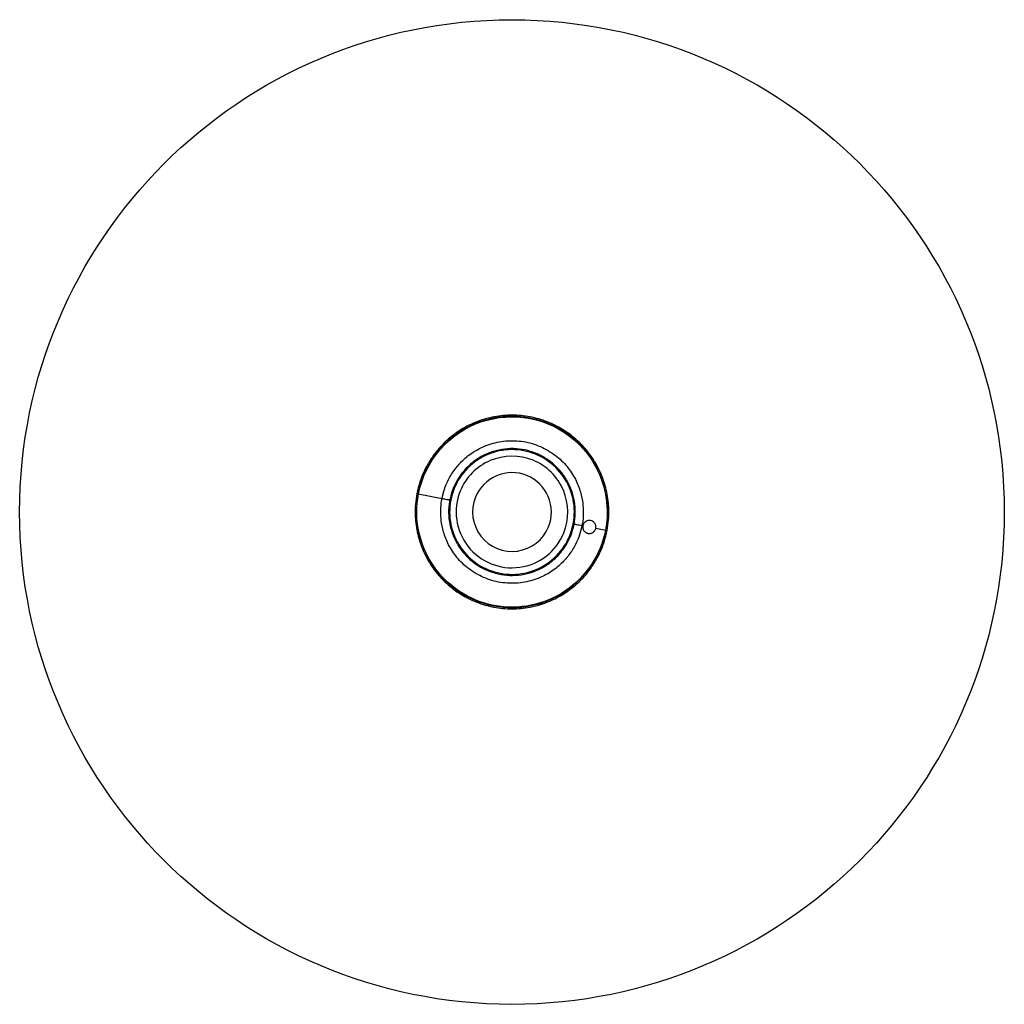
# Paper-space layout '_Derecha' of a CAD drawing. Header units: inches. Extents: x -5.4 to 6.4, y -6.4 to 5.5.
import ezdxf

# ---------------------------------------------------------------- set-up
doc = ezdxf.new("R2010")
doc.units = ezdxf.units.IN
doc.header["$MEASUREMENT"] = 0

psp = doc.layouts.new('_Derecha')

# ---------------------------------------------------------------- linework, layer by layer
at = {"color": 7, "linetype": 'Continuous', "lineweight": 25}
for p, q in [((-0.59, -0.232), (-0.303, -0.287)), ((1.387, -0.614), (1.376, -0.612)), ((1.541, -0.644), (1.662, -0.668)), ((1.241, -0.736), (1.229, -0.731)), ((1.23, -0.731), (1.241, -0.735))]:
    psp.add_line(p, q, dxfattribs=at)
psp.add_circle((0.536, -0.45), 5.905, dxfattribs=at)
for points, knots in [([(1.677, -0.67), (1.683, -0.628), (1.696, -0.552), (1.699, -0.45), (1.694, -0.321), (1.667, -0.157), (1.595, 0.043), (1.488, 0.228), (1.347, 0.392), (1.178, 0.526), (0.987, 0.628), (0.78, 0.693), (0.565, 0.718), (0.349, 0.703), (0.14, 0.649), (-0.055, 0.558), (-0.229, 0.432), (-0.344, 0.312), (-0.413, 0.22), (-0.45, 0.165), (-0.487, 0.101), (-0.529, 0.017), (-0.573, -0.095), (-0.593, -0.182), (-0.604, -0.229)], [0, 0, 0, 0, 0.034932, 0.063398, 0.083899, 0.141048, 0.199393, 0.257954, 0.316736, 0.375669, 0.434711, 0.493837, 0.553012, 0.612098, 0.671043, 0.729826, 0.788426, 0.846796, 0.865567, 0.883482, 0.901287, 0.926778, 0.960493, 1, 1, 1, 1]), ([(1.662, -0.668), (1.74, -0.265), (1.598, 0.148), (0.979, 0.685), (0.549, 0.768), (-0.225, 0.501), (-0.512, 0.171), (-0.59, -0.232)], [0, 0, 0, 0, 0.3333333, 0.3333333, 0.6666667, 0.6666667, 1, 1, 1, 1]), ([(-0.585, -0.233), (-0.507, 0.168), (-0.222, 0.497), (0.549, 0.763), (0.977, 0.68), (1.593, 0.145), (1.735, -0.266), (1.657, -0.667)], [0, 0, 0, 0, 0.3333333, 0.3333333, 0.6666667, 0.6666667, 1, 1, 1, 1]), ([(-0.303, -0.287), (-0.296, -0.252), (-0.287, -0.215), (-0.261, -0.139), (-0.245, -0.099), (-0.203, -0.018), (-0.178, 0.023), (-0.116, 0.105), (-0.08, 0.146), (0.004, 0.223), (0.053, 0.259), (0.161, 0.321), (0.221, 0.348), (0.349, 0.388), (0.417, 0.4), (0.557, 0.408), (0.629, 0.404), (0.769, 0.377), (0.837, 0.354), (0.964, 0.294), (1.023, 0.257), (1.127, 0.173), (1.173, 0.125), (1.249, 0.027), (1.281, -0.025), (1.331, -0.127), (1.349, -0.178), (1.376, -0.277), (1.384, -0.325), (1.392, -0.416), (1.393, -0.459), (1.388, -0.54), (1.383, -0.577), (1.376, -0.612)], [0, 0, 0, 0, 0.0625, 0.0625, 0.125, 0.125, 0.1875, 0.1875, 0.25, 0.25, 0.3125, 0.3125, 0.375, 0.375, 0.4375, 0.4375, 0.5, 0.5, 0.5625, 0.5625, 0.625, 0.625, 0.6875, 0.6875, 0.75, 0.75, 0.8125, 0.8125, 0.875, 0.875, 0.9375, 0.9375, 1, 1, 1, 1]), ([(1.241, -0.735), (1.256, -0.691), (1.286, -0.603), (1.3, -0.462), (1.29, -0.323), (1.254, -0.187), (1.194, -0.06), (1.111, 0.054), (1.01, 0.151), (0.892, 0.227), (0.762, 0.281), (0.624, 0.31), (0.484, 0.313), (0.345, 0.29), (0.213, 0.243), (0.092, 0.172), (-0.015, 0.08), (-0.102, -0.03), (-0.168, -0.154), (-0.211, -0.288), (-0.228, -0.427), (-0.219, -0.567), (-0.184, -0.704), (-0.126, -0.831), (-0.045, -0.946), (0.056, -1.044), (0.173, -1.122), (0.302, -1.177), (0.439, -1.208), (0.58, -1.213), (0.719, -1.192), (0.851, -1.146), (0.973, -1.077), (1.081, -0.986), (1.169, -0.877), (1.23, -0.773), (1.251, -0.703), (1.258, -0.678)], [0, 0, 0, 0, 0.028795, 0.057939, 0.086936, 0.115589, 0.144647, 0.173765, 0.202476, 0.231366, 0.26052, 0.289443, 0.31813, 0.347235, 0.376313, 0.404974, 0.433945, 0.463094, 0.491927, 0.520686, 0.549821, 0.578844, 0.607492, 0.636529, 0.665659, 0.694398, 0.723253, 0.752405, 0.781358, 0.810028, 0.839116, 0.868212, 0.896888, 0.925829, 0.954982, 0.983851, 1, 1, 1, 1]), ([(1.23, -0.731), (1.304, -0.547), (1.303, -0.341), (1.148, 0.024), (1.001, 0.169), (0.634, 0.318), (0.428, 0.317), (0.062, 0.162), (-0.082, 0.015), (-0.157, -0.168)], [0, 0, 0, 0, 0.25, 0.25, 0.5, 0.5, 0.75, 0.75, 1, 1, 1, 1]), ([(1.157, -0.701), (1.223, -0.537), (1.222, -0.353), (1.084, -0.026), (0.953, 0.104), (0.624, 0.237), (0.439, 0.236), (0.112, 0.098), (-0.017, -0.033), (-0.084, -0.198)], [0, 0, 0, 0, 0.25, 0.25, 0.5, 0.5, 0.75, 0.75, 1, 1, 1, 1]), ([(0.974, -0.627), (1.021, -0.511), (1.02, -0.381), (0.923, -0.15), (0.83, -0.059), (0.598, 0.035), (0.468, 0.034), (0.237, -0.063), (0.146, -0.156), (0.099, -0.272)], [0, 0, 0, 0, 0.25, 0.25, 0.5, 0.5, 0.75, 0.75, 1, 1, 1, 1]), ([(-0.59, -0.232), (-0.647, -0.53), (-0.584, -0.84), (-0.244, -1.344), (0.02, -1.518), (0.617, -1.633), (0.926, -1.57), (1.43, -1.23), (1.605, -0.966), (1.662, -0.668)], [0, 0, 0, 0, 0.25, 0.25, 0.5, 0.5, 0.75, 0.75, 1, 1, 1, 1]), ([(1.657, -0.667), (1.6, -0.964), (1.427, -1.226), (0.925, -1.565), (0.617, -1.628), (0.022, -1.513), (-0.24, -1.34), (-0.579, -0.838), (-0.642, -0.53), (-0.585, -0.233)], [0, 0, 0, 0, 0.25, 0.25, 0.5, 0.5, 0.75, 0.75, 1, 1, 1, 1]), ([(-0.604, -0.229), (-0.611, -0.271), (-0.623, -0.347), (-0.626, -0.449), (-0.621, -0.578), (-0.594, -0.742), (-0.523, -0.942), (-0.415, -1.128), (-0.274, -1.291), (-0.105, -1.426), (0.086, -1.527), (0.292, -1.592), (0.508, -1.617), (0.724, -1.603), (0.933, -1.548), (1.128, -1.457), (1.302, -1.332), (1.417, -1.212), (1.486, -1.119), (1.523, -1.064), (1.56, -1), (1.602, -0.916), (1.646, -0.804), (1.666, -0.717), (1.677, -0.67)], [0, 0, 0, 0, 0.034932, 0.063398, 0.083899, 0.141048, 0.199393, 0.257954, 0.316736, 0.375669, 0.434711, 0.493837, 0.553012, 0.612098, 0.671043, 0.729826, 0.788426, 0.846796, 0.865567, 0.883482, 0.901287, 0.926778, 0.960493, 1, 1, 1, 1]), ([(-0.59, -0.232), (-0.592, -0.231), (-0.595, -0.231), (-0.599, -0.23), (-0.602, -0.229), (-0.603, -0.229), (-0.604, -0.229), (-0.604, -0.229), (-0.604, -0.229)], [0, 0, 0, 0, 0.2939938, 0.4515436, 0.611623, 0.770717, 0.9254369, 1, 1, 1, 1]), ([(-0.157, -0.168), (-0.231, -0.352), (-0.23, -0.558), (-0.075, -0.924), (0.071, -1.068), (0.439, -1.217), (0.645, -1.216), (1.01, -1.061), (1.155, -0.915), (1.23, -0.731)], [0, 0, 0, 0, 0.25, 0.25, 0.5, 0.5, 0.75, 0.75, 1, 1, 1, 1]), ([(-0.084, -0.198), (-0.174, -0.42), (-0.139, -0.672), (0.155, -1.05), (0.392, -1.145), (0.865, -1.08), (1.067, -0.923), (1.157, -0.701)], [0, 0, 0, 0, 0.333333, 0.333333, 0.666667, 0.666667, 1, 1, 1, 1]), ([(1.376, -0.612), (1.369, -0.647), (1.36, -0.684), (1.334, -0.76), (1.318, -0.8), (1.276, -0.881), (1.251, -0.923), (1.189, -1.005), (1.153, -1.045), (1.068, -1.122), (1.02, -1.158), (0.912, -1.221), (0.852, -1.247), (0.724, -1.287), (0.656, -1.299), (0.516, -1.308), (0.444, -1.303), (0.304, -1.276), (0.236, -1.253), (0.109, -1.194), (0.05, -1.156), (-0.054, -1.072), (-0.1, -1.025), (-0.177, -0.926), (-0.208, -0.875), (-0.258, -0.772), (-0.276, -0.721), (-0.303, -0.622), (-0.311, -0.574), (-0.319, -0.483), (-0.32, -0.44), (-0.315, -0.36), (-0.31, -0.322), (-0.303, -0.287)], [0, 0, 0, 0, 0.0625, 0.0625, 0.125, 0.125, 0.1875, 0.1875, 0.25, 0.25, 0.3125, 0.3125, 0.375, 0.375, 0.4375, 0.4375, 0.5, 0.5, 0.5625, 0.5625, 0.625, 0.625, 0.6875, 0.6875, 0.75, 0.75, 0.8125, 0.8125, 0.875, 0.875, 0.9375, 0.9375, 1, 1, 1, 1]), ([(-0.303, -0.287), (-0.29, -0.29), (-0.263, -0.295), (-0.232, -0.301), (-0.22, -0.303), (-0.216, -0.304)], [0, 0, 0, 0, 0.363224, 0.74473, 1, 1, 1, 1]), ([(-0.212, -0.305), (-0.212, -0.305), (-0.213, -0.304), (-0.215, -0.304), (-0.216, -0.304), (-0.217, -0.304), (-0.216, -0.304), (-0.214, -0.304), (-0.213, -0.305), (-0.212, -0.305)], [0, 0, 0, 0, 0.084242, 0.167171, 0.251413, 0.500201, 0.748989, 0.874495, 1, 1, 1, 1]), ([(0.099, -0.272), (0.035, -0.428), (0.06, -0.607), (0.267, -0.873), (0.434, -0.941), (0.769, -0.894), (0.911, -0.784), (0.974, -0.627)], [0, 0, 0, 0, 0.333333, 0.333333, 0.666667, 0.666667, 1, 1, 1, 1]), ([(1.541, -0.644), (1.542, -0.642), (1.542, -0.639), (1.543, -0.634), (1.543, -0.628), (1.543, -0.623), (1.542, -0.618), (1.541, -0.609), (1.537, -0.598), (1.529, -0.584), (1.519, -0.572), (1.503, -0.56), (1.484, -0.552), (1.464, -0.55), (1.449, -0.551), (1.434, -0.556), (1.42, -0.563), (1.408, -0.573), (1.399, -0.584), (1.393, -0.594), (1.389, -0.604), (1.388, -0.611), (1.387, -0.614)], [0, 0, 0, 0, 0.020633, 0.041351, 0.062161, 0.083073, 0.104095, 0.125235, 0.186271, 0.250117, 0.309807, 0.374985, 0.499385, 0.562042, 0.624399, 0.691194, 0.749544, 0.814331, 0.874833, 0.917205, 0.958896, 1, 1, 1, 1]), ([(1.29, -0.595), (1.296, -0.597), (1.31, -0.599), (1.34, -0.605), (1.364, -0.61), (1.376, -0.612)], [0, 0, 0, 0, 0.327485, 0.671744, 1, 1, 1, 1]), ([(1.387, -0.614), (1.386, -0.616), (1.386, -0.619), (1.385, -0.625), (1.385, -0.63), (1.386, -0.635), (1.386, -0.64), (1.388, -0.649), (1.391, -0.661), (1.399, -0.674), (1.409, -0.686), (1.42, -0.695), (1.434, -0.703), (1.449, -0.707), (1.464, -0.708), (1.479, -0.707), (1.494, -0.703), (1.508, -0.695), (1.52, -0.686), (1.529, -0.675), (1.535, -0.664), (1.539, -0.654), (1.541, -0.648), (1.541, -0.644)], [0, 0, 0, 0, 0.020456, 0.041046, 0.061782, 0.082676, 0.103739, 0.124983, 0.185238, 0.249734, 0.307957, 0.374542, 0.437146, 0.499452, 0.562001, 0.624481, 0.689735, 0.749467, 0.813496, 0.87469, 0.916879, 0.958626, 1, 1, 1, 1]), ([(1.676, -0.67), (1.677, -0.67), (1.677, -0.67), (1.676, -0.67), (1.674, -0.67), (1.672, -0.669), (1.668, -0.669), (1.665, -0.668), (1.662, -0.668)], [0, 0, 0, 0, 0.074562, 0.229282, 0.388376, 0.548456, 0.706006, 1, 1, 1, 1]), ([(1.241, -0.736), (1.241, -0.736), (1.242, -0.736), (1.243, -0.736), (1.245, -0.737), (1.246, -0.737), (1.245, -0.737), (1.243, -0.736), (1.241, -0.736), (1.241, -0.735)], [0, 0, 0, 0, 0.084242, 0.167171, 0.251413, 0.500201, 0.748989, 0.874495, 1, 1, 1, 1]), ([(1.087, -0.977), (1.087, -0.978), (1.088, -0.978), (1.089, -0.979), (1.09, -0.98), (1.091, -0.981), (1.09, -0.98), (1.088, -0.979), (1.087, -0.978), (1.087, -0.977)], [0, 0, 0, 0, 0.084573, 0.167828, 0.252401, 0.502166, 0.751932, 0.876032, 1, 1, 1, 1])]:
    psp.add_open_spline(points, degree=3, knots=knots, dxfattribs=at)

doc.saveas('drawing.dxf')
